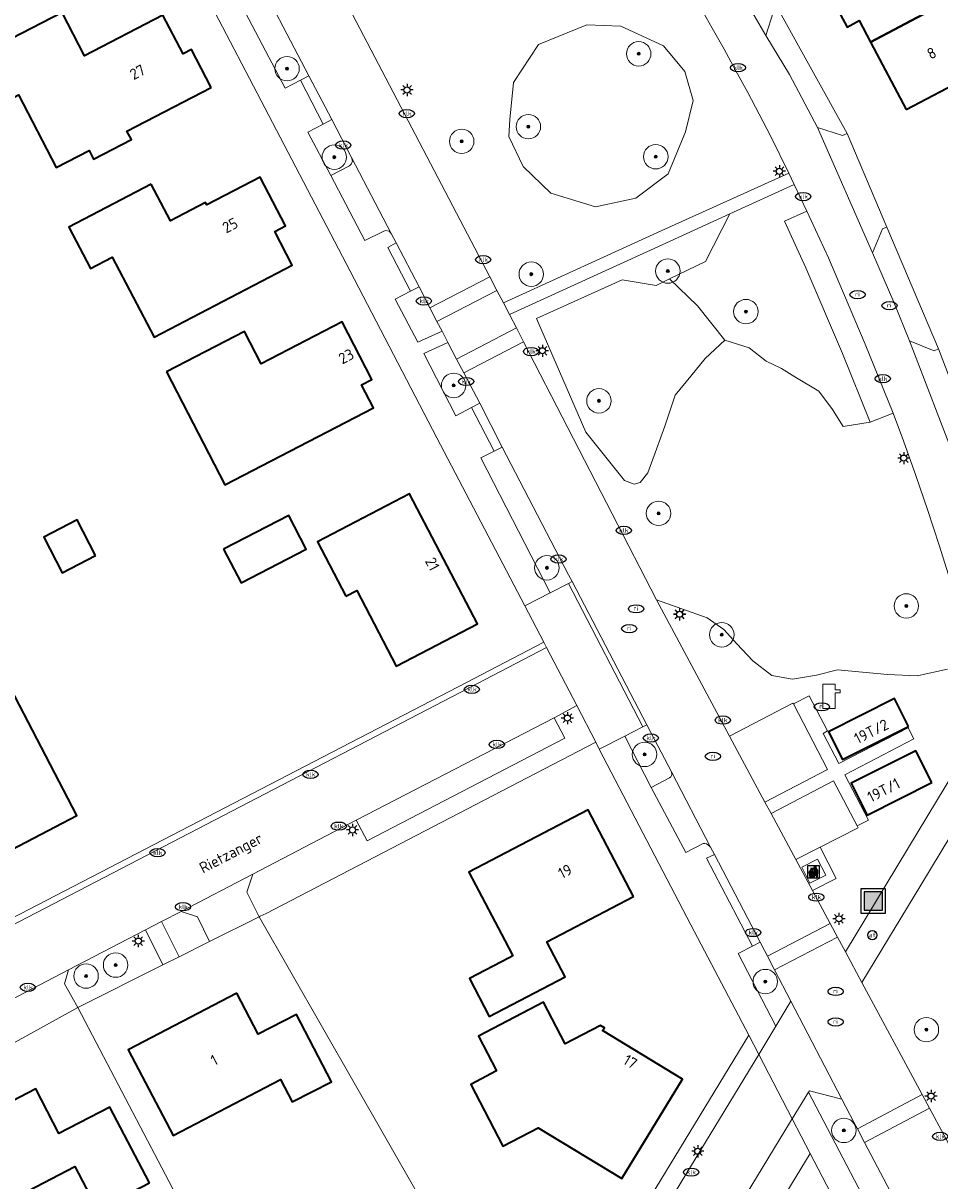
# Model space of a CAD drawing. Header units: metres. Extents: x 103671 to 105190, y 427150 to 429171.
# Tile 144 of 256: x 104522 to 104597, y 427546 to 427641. Entities that reach past the tile are written whole.
import ezdxf
from ezdxf.enums import TextEntityAlignment as Align

# ---------------------------------------------------------------- set-up
doc = ezdxf.new("R2010")
doc.units = ezdxf.units.M
for name, color, linetype, lineweight in [('B-WE-GR-BEPLANTING_CULTUUR_HEESTERS-GV', 253, 'Continuous', 18), ('B-WE-GR-BOOM-S', 253, 'Continuous', 25), ('B-WE-GR-GROENVOORZIENING-GV', 253, 'Continuous', 18), ('B-WE-IE-AFVAL APART PLAATS-S', 253, 'Continuous', 25), ('B-WE-IE-MEUBILAIR-S', 253, 'Continuous', 25), ('B-WE-IE-MEUBILAIR_WEGMEUBILAIR_AFVALBAK-S', 253, 'Continuous', 25), ('B-WE-KL-WATER-S', 253, 'Continuous', 25), ('B-WE-OG-BEBOUWING-GV', 253, 'Continuous', 35), ('B-WE-OG-BEBOUWING-T18', 7, 'Continuous', 18), ('B-WE-OG-TERREIN_BEGROEID-GV', 253, 'Continuous', 18), ('B-WE-OG-TERREIN_ERF-GV', 253, 'Continuous', 18), ('B-WE-OG-TOPOGRAFIE-T18', 7, 'Continuous', 18), ('B-WE-VH-GESLOTENVERHARDING-GV', 253, 'Continuous', 18), ('B-WE-VH-GESLOTENVERHARDING_BETON-GV', 253, 'Continuous', 18), ('B-WE-VH-ONVERHARD_ZAND-GV', 253, 'Continuous', 18), ('B-WE-VH-OPENVERHARDING-GV', 253, 'Continuous', 18), ('B-WE-VH-OPENVERHARDING_BETONELEMENT-GV', 253, 'Continuous', 18), ('B-WE-VH-OPENVERHARDING_BETONSTRAATSTEEN-GV', 253, 'Continuous', 18), ('B-WE-VH-OPENVERHARDING_TEGEL-GV', 253, 'Continuous', 18)]:
    doc.layers.add(name, color=color, linetype=linetype, lineweight=lineweight)
doc.styles.add('NLCS-ISO', font='NLCS-ISO.ttf')
doc.styles.add('NLCS-ISO-M500-T18', font='NLCS-ISO.ttf', dxfattribs={"height": 0.9})

# ---------------------------------------------------------------- blocks, each defined once
blk = doc.blocks.new('SIE-WEG_AFVALBAK-SO')
h = blk.add_hatch(color=256)
h.dxf.hatch_style = 1
h.paths.add_polyline_path([(-1.5, -1.5), (1.5, -1.5), (1.5, 1.5), (-1.5, 1.5)])
for points in [[(-2, -2), (2, -2), (2, 2), (-2, 2)], [(-1.5, -1.5), (1.5, -1.5), (1.5, 1.5), (-1.5, 1.5)]]:
    blk.add_lwpolyline(points, close=True)
blk = doc.blocks.new('SIE-AFVAL APART PLAATS-SO')
h = blk.add_hatch(color=256)
h.dxf.hatch_style = 1
h.paths.add_polyline_path([(-0.09, 0.07), (-1.76, 0.07, 0.819081), (-1.79, -0.09), (-1.4, -2.19, 0.36153), (-1.37, -2.21), (-0.47, -2.21, 0.36153), (-0.44, -2.19), (-0.05, -0.09, 0.819081)])
h.paths.add_polyline_path([(-0.16, -0.1), (-0.2, -0.33), (-0.49, -0.33), (-0.47, -0.1)], flags=16)
h.paths.add_polyline_path([(-0.55, -0.1), (-0.58, -0.33), (-0.87, -0.33), (-0.87, -0.1)], flags=16)
h.paths.add_polyline_path([(-0.22, -0.42), (-0.27, -0.73), (-0.53, -0.73), (-0.5, -0.42)], flags=16)
h.paths.add_polyline_path([(-0.58, -0.42), (-0.61, -0.73), (-0.87, -0.73), (-0.87, -0.42)], flags=16)
h.paths.add_polyline_path([(-0.95, -0.1), (-0.95, -0.33), (-1.27, -0.33), (-1.29, -0.1)], flags=16)
h.paths.add_polyline_path([(-0.95, -0.42), (-0.95, -0.73), (-1.23, -0.73), (-1.26, -0.42)], flags=16)
h.paths.add_polyline_path([(-0.29, -0.83), (-0.34, -1.09), (-0.56, -1.09), (-0.54, -0.83)], flags=16)
h.paths.add_polyline_path([(-0.62, -0.83), (-0.65, -1.09), (-0.87, -1.09), (-0.87, -0.83)], flags=16)
h.paths.add_polyline_path([(-0.95, -0.83), (-0.95, -1.09), (-1.2, -1.09), (-1.22, -0.83)], flags=16)
h.paths.add_polyline_path([(-1.35, -0.33), (-1.64, -0.33), (-1.69, -0.1), (-1.37, -0.1)], flags=16)
h.paths.add_polyline_path([(-1.34, -0.42), (-1.31, -0.73), (-1.57, -0.73), (-1.63, -0.42)], flags=16)
h.paths.add_polyline_path([(-0.36, -1.18), (-0.41, -1.44), (-0.6, -1.44), (-0.57, -1.18)], flags=16)
h.paths.add_polyline_path([(-0.65, -1.18), (-0.68, -1.44), (-0.87, -1.44), (-0.87, -1.18)], flags=16)
h.paths.add_polyline_path([(-1.3, -0.83), (-1.28, -1.09), (-1.5, -1.09), (-1.55, -0.83)], flags=16)
h.paths.add_polyline_path([(-0.95, -1.18), (-0.95, -1.44), (-1.17, -1.44), (-1.19, -1.18)], flags=16)
h.paths.add_polyline_path([(-0.42, -1.53), (-0.47, -1.79), (-0.63, -1.79), (-0.6, -1.53)], flags=16)
h.paths.add_polyline_path([(-1.27, -1.18), (-1.25, -1.44), (-1.44, -1.44), (-1.49, -1.18)], flags=16)
h.paths.add_polyline_path([(-0.69, -1.53), (-0.71, -1.79), (-0.87, -1.79), (-0.87, -1.53)], flags=16)
h.paths.add_polyline_path([(-0.95, -1.53), (-0.95, -1.79), (-1.13, -1.79), (-1.16, -1.53)], flags=16)
h.paths.add_polyline_path([(-1.24, -1.53), (-1.22, -1.79), (-1.37, -1.79), (-1.42, -1.53)], flags=16)
h.paths.add_polyline_path([(-0.49, -1.89), (-0.53, -2.13), (-0.66, -2.13), (-0.64, -1.89)], flags=16)
h.paths.add_polyline_path([(-0.72, -1.89), (-0.74, -2.13), (-0.87, -2.13), (-0.87, -1.89)], flags=16)
h.paths.add_polyline_path([(-0.95, -1.89), (-0.95, -2.13), (-1.1, -2.13), (-1.12, -1.89)], flags=16)
h.paths.add_polyline_path([(-1.21, -1.89), (-1.18, -2.13), (-1.31, -2.13), (-1.35, -1.89)], flags=16)
h.paths.add_polyline_path([(-0.19, 0.78, -0.01173), (-0.3, 0.78, -0.148797), (-0.42, 1.03, -0.136076), (-0.69, 0.87), (-0.78, 0.85, -0.038293), (-1.14, 0.96), (-1.19, 0.81, -0.243822), (-1.56, 0.45, 0.344326), (-1, 0.22, -0.139345), (-0.6, 0.22, 0.618436), (-0.56, 0.27, -0.441494), (-0.47, 0.44, 0.309048)])
h.paths.add_polyline_path([(-0.49, 0.51, 0.351556), (-0.64, 0.31, 0.121061), (-1.02, 0.29, -0.288745), (-1.45, 0.42, 0.203599), (-1.12, 0.79), (-1.09, 0.87, 0.083075), (-0.28, 0.71, -0.242261)], flags=16)
h.paths.add_polyline_path([(-0.4, 0.79, -0.023345), (-0.63, 0.82, 0.07081), (-0.46, 0.9, 0.059965)], flags=16)
h.paths.add_polyline_path([(1.12, 1.48), (-1.07, 1.48, 0.860559), (-1.08, 1.42), (0.29, 1, -0.146703), (0.53, 0.28, 0.421968), (0.56, 0.25), (1.6, 0.31, 0.450293), (1.63, 0.34, 0.122241)])
h.paths.add_polyline_path([(0.26, 1.93, 1), (1.07, 1.93, 1)])
h.paths.add_polyline_path([(1.65, 0.15, 0.429303), (1.62, 0.18), (0.55, 0.23, 0.38429), (0.51, 0.2), (0.16, -2.16, 0.83726), (0.22, -2.18), (0.99, -0.78, -0.688204), (1.05, -0.78), (1.36, -2.14, 0.84934), (1.42, -2.14)])
for p, q in [((-0.09, 0.07), (-1.76, 0.07)), ((-1.4, -2.19), (-1.79, -0.09)), ((-1.37, -0.1), (-1.69, -0.1)), ((-1.64, -0.33), (-1.69, -0.1)), ((-1.64, -0.33), (-1.35, -0.33)), ((-1.63, -0.42), (-1.34, -0.42)), ((-1.57, -0.73), (-1.63, -0.42)), ((-1.57, -0.73), (-1.31, -0.73)), ((-1.55, -0.83), (-1.3, -0.83)), ((-1.5, -1.09), (-1.55, -0.83)), ((-1.5, -1.09), (-1.28, -1.09)), ((-1.49, -1.18), (-1.27, -1.18)), ((-1.44, -1.44), (-1.49, -1.18)), ((-1.44, -1.44), (-1.25, -1.44)), ((-1.42, -1.53), (-1.24, -1.53)), ((-1.37, -1.79), (-1.42, -1.53)), ((-1.37, -1.79), (-1.22, -1.79)), ((-1.37, -2.21), (-0.47, -2.21)), ((-1.31, -2.13), (-1.35, -1.89)), ((-1.35, -1.89), (-1.21, -1.89)), ((-1.31, -2.13), (-1.18, -2.13)), ((-0.95, -0.1), (-1.29, -0.1)), ((-1.27, -0.33), (-0.95, -0.33)), ((-1.26, -0.42), (-0.95, -0.42)), ((-1.23, -0.73), (-0.95, -0.73)), ((-1.22, -0.83), (-0.95, -0.83)), ((-1.2, -1.09), (-0.95, -1.09)), ((-1.19, -1.18), (-0.95, -1.18)), ((-1.17, -1.44), (-0.95, -1.44)), ((-1.16, -1.53), (-0.95, -1.53)), ((-1.13, -1.79), (-0.95, -1.79)), ((-1.12, -1.89), (-0.95, -1.89)), ((-1.1, -2.13), (-0.95, -2.13)), ((-0.95, -0.1), (-0.95, -0.33)), ((-0.95, -0.42), (-0.95, -0.73)), ((-0.95, -0.83), (-0.95, -1.09)), ((-0.95, -1.18), (-0.95, -1.44)), ((-0.95, -1.53), (-0.95, -1.79)), ((-0.95, -1.89), (-0.95, -2.13)), ((-0.87, -0.1), (-0.87, -0.33)), ((-0.55, -0.1), (-0.87, -0.1)), ((-0.87, -0.33), (-0.58, -0.33)), ((-0.87, -0.42), (-0.87, -0.73)), ((-0.87, -0.42), (-0.58, -0.42)), ((-0.87, -0.73), (-0.61, -0.73)), ((-0.87, -0.83), (-0.62, -0.83)), ((-0.87, -0.83), (-0.87, -1.09)), ((-0.87, -1.09), (-0.65, -1.09)), ((-0.87, -1.18), (-0.65, -1.18)), ((-0.87, -1.18), (-0.87, -1.44)), ((-0.87, -1.44), (-0.68, -1.44)), ((-0.87, -1.53), (-0.69, -1.53)), ((-0.87, -1.53), (-0.87, -1.79)), ((-0.87, -1.79), (-0.71, -1.79)), ((-0.87, -1.89), (-0.87, -2.13)), ((-0.87, -1.89), (-0.72, -1.89)), ((-0.87, -2.13), (-0.74, -2.13)), ((-0.66, -2.13), (-0.53, -2.13)), ((-0.64, -1.89), (-0.49, -1.89)), ((-0.63, -1.79), (-0.47, -1.79)), ((-0.6, -1.44), (-0.41, -1.44)), ((-0.6, -1.53), (-0.42, -1.53)), ((-0.57, -1.18), (-0.36, -1.18)), ((-0.56, -1.09), (-0.34, -1.09)), ((-0.54, -0.83), (-0.29, -0.83)), ((-0.53, -0.73), (-0.27, -0.73)), ((-0.53, -2.13), (-0.49, -1.89)), ((-0.5, -0.42), (-0.22, -0.42)), ((-0.49, -0.33), (-0.2, -0.33)), ((-0.16, -0.1), (-0.47, -0.1)), ((-0.47, -1.79), (-0.42, -1.53)), ((-0.44, -2.19), (-0.05, -0.09)), ((-0.41, -1.44), (-0.36, -1.18)), ((-0.34, -1.09), (-0.29, -0.83)), ((-0.27, -0.73), (-0.22, -0.42)), ((-0.2, -0.33), (-0.16, -0.1))]:
    blk.add_line(p, q)
blk.add_lwpolyline([(-2.5, -2.51), (2.5, -2.51), (2.5, 2.49), (-2.5, 2.49)], close=True)
for points in [[(-0.78, 0.85, -0.038293), (-1.14, 0.96), (-1.19, 0.81, -0.243822), (-1.56, 0.45, 0.344326), (-1, 0.22, -0.139345), (-0.6, 0.22, 0.618436), (-0.56, 0.27, -0.441494), (-0.47, 0.44, 0.309048), (-0.19, 0.78, -0.01173), (-0.3, 0.78, -0.01173)], [(-0.78, 0.85), (-0.69, 0.87, 0.136076), (-0.42, 1.03, 0.156405), (-0.29, 0.77)], [(-0.78, 0.85), (-0.69, 0.87, 0.136076), (-0.42, 1.03, 0.148797), (-0.3, 0.78, 0.148797)], [(-0.63, 0.82, 0.07081), (-0.46, 0.9, 0.059965), (-0.4, 0.79, 0.059965)], [(-0.4, 0.79, -0.023345), (-0.63, 0.82)]]:
    blk.add_lwpolyline(points, format="xyb")
for points in [[(-1.09, 0.87), (-1.12, 0.79, -0.203599), (-1.45, 0.42, 0.288745), (-1.02, 0.29, -0.121061), (-0.64, 0.31, -0.351556), (-0.49, 0.51, 0.242261), (-0.28, 0.71, -0.083075)], [(-1.07, 1.48), (1.12, 1.48, -0.122241), (1.63, 0.34, -0.450293), (1.6, 0.31), (0.56, 0.25, -0.421968), (0.53, 0.28, 0.146703), (0.29, 1), (-1.08, 1.42, -0.860559)], [(0.55, 0.23), (1.62, 0.18, -0.429303), (1.65, 0.15), (1.42, -2.14, -0.84934), (1.36, -2.14), (1.05, -0.78, 0.688204), (0.99, -0.78), (0.22, -2.18, -0.83726), (0.16, -2.16), (0.51, 0.2, -0.38429)]]:
    blk.add_lwpolyline(points, format="xyb", close=True)
for points in [[(-1.35, -0.33), (-1.37, -0.1)], [(-1.31, -0.73), (-1.34, -0.42)], [(-1.28, -1.09), (-1.3, -0.83)], [(-1.27, -0.33), (-1.29, -0.1)], [(-1.25, -1.44), (-1.27, -1.18)], [(-1.23, -0.73), (-1.26, -0.42)], [(-1.22, -1.79), (-1.24, -1.53)], [(-1.2, -1.09), (-1.22, -0.83)], [(-1.18, -2.13), (-1.21, -1.89)], [(-1.17, -1.44), (-1.19, -1.18)], [(-1.18, -2.22), (-1.18, -2.21)], [(-1.13, -1.79), (-1.16, -1.53)], [(-1.1, -2.13), (-1.12, -1.89)], [(-0.74, -2.13), (-0.72, -1.89)], [(-0.71, -1.79), (-0.69, -1.53)], [(-0.68, -1.44), (-0.65, -1.18)], [(-0.66, -2.13), (-0.64, -1.89)], [(-0.65, -1.09), (-0.62, -0.83)], [(-0.63, -1.79), (-0.6, -1.53)], [(-0.61, -0.73), (-0.58, -0.42)], [(-0.6, -1.44), (-0.57, -1.18)], [(-0.58, -0.33), (-0.55, -0.1)], [(-0.56, -1.09), (-0.54, -0.83)], [(-0.53, -0.73), (-0.5, -0.42)], [(-0.49, -0.33), (-0.47, -0.1)]]:
    blk.add_lwpolyline(points)
blk.add_circle((0.66, 1.93), 0.401)
for centre, radius, start, end in [((-1.76, -0.01), 0.0869, 90, 247.281), ((-0.09, -0.01), 0.0869, 292.719, 90), ((-1.37, -2.18), 0.0318, 190.4943, 270), ((-0.47, -2.18), 0.0318, 270, 349.5057)]:
    blk.add_arc(centre, radius, start, end)
blk = doc.blocks.new('SKL-WATER_POMP-SO')
at = {"color": 0, "linetype": 'ByBlock', "lineweight": 18}
blk.add_lwpolyline([(1, 1.09), (1, 2), (-1, 2), (-1, -2), (1, -2), (1, 0.57), (1.85, 0.57), (1.85, 1.09)], close=True, dxfattribs=at)
blk = doc.blocks.new('SIE-MEUBILAIR_PAAL_LICHTMAST-SO')
for points in [[(-0.62, 0), (-1, 0)], [(-0.71, 0.71), (-0.44, 0.44)], [(0, 1), (0, 0.62)], [(0.44, 0.44), (0.71, 0.71)], [(1, 0), (0.62, 0)], [(-0.71, -0.71), (-0.44, -0.44)], [(0, -0.62), (0, -1)], [(0.44, -0.44), (0.71, -0.71)]]:
    blk.add_lwpolyline(points)
blk.add_circle((0, 0), 0.5)
blk = doc.blocks.new('SIE-MEUBILAIR_PAAL_AFSLUITPAAL-SO')
blk.add_circle((0, 0), 0.75)
at = {"style": 'NLCS-ISO'}
blk.add_text('af', height=0.75, dxfattribs=at).set_placement((0, 0.05), align=Align.MIDDLE_CENTER)
blk = doc.blocks.new('SIE-MEUBILAIR_PUT_RIOOLPUT-SO')
blk.add_ellipse((0, 0), major_axis=(1.25, 0), ratio=0.54)
at = {"style": 'NLCS-ISO'}
blk.add_text('ri', height=0.75, dxfattribs=at).set_placement((-0.04, 0.07), align=Align.MIDDLE_CENTER)
blk = doc.blocks.new('SIE-MEUBILAIR_PUT_KOLK-SO')
blk.add_ellipse((0, 0), major_axis=(1.25, 0), ratio=0.54)
at = {"style": 'NLCS-ISO'}
blk.add_text('klk', height=0.75, dxfattribs=at).set_placement((0.03, 0), align=Align.MIDDLE_CENTER)
blk = doc.blocks.new('SGR-BOOM_GBKN-SO')
at = {"linetype": 'ByBlock', "lineweight": 18}
h = blk.add_hatch(color=0, dxfattribs=at)
h.dxf.hatch_style = 1
edge = h.paths.add_edge_path()
edge.add_arc((0, 0), 0.25, 0, 360)
at = {"color": 0, "linetype": 'ByBlock', "lineweight": 18}
for radius in [2, 0.25]:
    blk.add_circle((0, 0), radius, dxfattribs=at)
at = {"color": 0, "linetype": 'ByBlock', "lineweight": 18, "style": 'NLCS-ISO'}
blk.add_attdef('SOORT', (2.5, 0), '', height=1.5, dxfattribs=at)

msp = doc.modelspace()

# ---------------------------------------------------------------- linework, layer by layer
at = {"layer": 'B-WE-GR-BEPLANTING_CULTUUR_HEESTERS-GV', "flags": 128}
for points in [[(104540.037, 427645.407), (104538.787, 427644.746), (104543.621, 427635.507), (104544.876, 427636.151), (104545.571, 427636.508), (104540.734, 427645.776)], [(104561.928, 427631.54), (104563.089, 427629.098), (104565.353, 427626.921), (104569.007, 427625.798), (104572.301, 427626.501), (104574.951, 427628.503), (104576.366, 427631.937), (104576.987, 427634.498), (104576.312, 427636.872), (104574.559, 427638.97), (104571.081, 427640.589), (104568.291, 427640.681), (104564.354, 427639.074), (104562.304, 427635.963), (104561.989, 427632.951)], [(104546.735, 427632.571), (104545.484, 427631.915), (104547.347, 427628.365), (104548.895, 427629.159), (104549.022, 427629.292), (104549.124, 427629.527), (104549.061, 427629.834), (104547.439, 427632.94)], [(104586.274, 427625.451), (104585.255, 427627.622), (104579.995, 427625.214), (104578.011, 427621.333), (104575.048, 427619.896), (104577.344, 427617.7), (104579.577, 427614.881), (104581.579, 427614.258), (104582.969, 427613.167), (104584.214, 427612.562), (104585.301, 427611.899), (104587.26, 427610.726), (104588.386, 427609.212), (104589.249, 427607.821), (104591.456, 427608.177), (104589.201, 427613.796), (104586.213, 427620.804), (104584.462, 427624.631)], [(104579.577, 427614.881), (104577.344, 427617.7), (104575.048, 427619.896), (104573.953, 427619.365), (104571.172, 427619.814), (104564.176, 427616.658), (104568.204, 427607.359), (104571.382, 427603.394), (104572.178, 427603.101), (104572.659, 427603.251), (104573.271, 427604.044), (104573.99, 427605.981), (104574.673, 427607.85), (104575.525, 427610.4), (104576.787, 427611.95), (104577.963, 427613.382)], [(104556.041, 427616.415), (104555.465, 427617.54), (104554.581, 427619.263), (104553.884, 427618.905), (104552.613, 427618.252), (104554.468, 427614.714), (104556.453, 427615.625)], [(104556.929, 427614.7), (104554.961, 427613.793), (104557.593, 427608.698), (104558.855, 427609.373), (104559.538, 427609.739), (104558.242, 427612.226), (104557.641, 427613.338)], [(104566.806, 427595.696), (104561.368, 427606.136), (104560.707, 427605.798), (104559.636, 427605.249), (104565.284, 427594.217), (104566.785, 427594.986), (104567.094, 427595.144)], [(104594.594, 427583.283), (104589.213, 427580.577), (104588.069, 427582.852), (104593.449, 427585.559)], [(104573.198, 427583.423), (104572.868, 427583.253), (104571.391, 427582.492), (104573.553, 427578.29), (104575.063, 427579.066), (104575.158, 427579.151), (104575.226, 427579.266), (104575.248, 427579.351), (104575.21, 427579.56), (104573.526, 427582.793)], [(104591.221, 427576.027), (104589.911, 427578.632), (104595.193, 427581.289), (104596.504, 427578.684)], [(104534.951, 427564.434), (104537.439, 427565.676), (104536.456, 427567.7), (104535.129, 427568.141), (104533.509, 427567.314)], [(104532.192, 427566.647), (104525.905, 427563.354), (104525.579, 427562.23), (104526.662, 427560.296), (104533.632, 427563.775)], [(104582.826, 427564.939), (104582.468, 427565.627), (104581.829, 427565.294), (104580.667, 427564.689), (104583.755, 427558.759), (104584.987, 427560.79), (104583.649, 427563.358), (104583.059, 427564.492)], [(104591.007, 427549.233), (104590.42, 427550.36), (104590.14, 427550.897), (104589.158, 427552.782), (104586.504, 427553.46), (104586.432, 427553.345), (104594.539, 427537.816), (104596.053, 427538.589), (104596.205, 427538.718), (104596.304, 427538.944), (104596.259, 427539.246)]]:
    msp.add_lwpolyline(points, close=True, dxfattribs=at)
msp.add_lwpolyline([(104597.778, 427587.979), (104595.294, 427587.427), (104592.882, 427587.542), (104588.788, 427587.926), (104587.064, 427587.467), (104585.117, 427587.162), (104583.409, 427587.437), (104581.86, 427588.662), (104580.569, 427590.037), (104579.507, 427591.225), (104578.13, 427592.164), (104573.979, 427593.632), (104579.969, 427582.485), (104585.146, 427585.192), (104585.181, 427585.126), (104586.478, 427585.799), (104587.966, 427582.927), (104587.61, 427582.717), (104588.907, 427580.254), (104594.575, 427583.163), (104595.024, 427582.257), (104589.389, 427579.327), (104591.319, 427575.624), (104590.392, 427575.138), (104590.479, 427574.988), (104587.363, 427573.396), (104588.686, 427570.851), (104586.757, 427569.851), (104588.203, 427567.16), (104588.8, 427566.05), (104589.453, 427564.834), (104596.187, 427576.007), (104601.149, 427584.198)], dxfattribs=at)
at = {"layer": 'B-WE-GR-GROENVOORZIENING-GV', "flags": 128}
for points in [[(104539.258, 427662.217), (104538.495, 427661.891), (104560.35, 427620.083), (104560.941, 427618.953), (104561.482, 427617.945), (104574.376, 427623.828), (104584.809, 427628.565), (104583.307, 427631.6), (104582.379, 427633.38), (104581.454, 427635.154), (104580.488, 427636.915), (104579.533, 427638.688), (104578.556, 427640.43), (104577.551, 427642.177), (104576.021, 427644.751), (104574.993, 427646.466), (104573.568, 427648.846), (104571.867, 427647.805), (104570.524, 427647.045), (104565.284, 427647.917), (104561.09, 427649.763)], [(104602, 427580.899), (104595.602, 427570.301), (104590.793, 427562.34), (104595.725, 427553.161), (104596.327, 427552.04), (104598.667, 427547.686)]]:
    msp.add_lwpolyline(points, dxfattribs=at)
for points in [[(104561.928, 427631.54), (104561.989, 427632.951), (104562.304, 427635.963), (104564.354, 427639.074), (104568.291, 427640.681), (104571.081, 427640.589), (104574.559, 427638.97), (104576.312, 427636.872), (104576.987, 427634.498), (104576.366, 427631.937), (104574.951, 427628.503), (104572.301, 427626.501), (104569.007, 427625.798), (104565.353, 427626.921), (104563.089, 427629.098)], [(104582.354, 427556.451), (104581.534, 427558.019), (104568.293, 427536.219), (104569.578, 427535.399)], [(104542.85, 427476.559), (104568.891, 427519.286), (104586.569, 427548.346), (104585.079, 427551.161), (104585.033, 427551.081), (104578.01, 427539.502), (104571.286, 427528.421), (104564.011, 427516.5), (104559.487, 427509.057), (104552.75, 427497.973), (104546.863, 427488.338), (104540.813, 427478.393), (104539.662, 427476.508)]]:
    msp.add_lwpolyline(points, close=True, dxfattribs=at)
at = {"layer": 'B-WE-OG-BEBOUWING-GV', "flags": 128}
for points in [[(104589.133, 427643.744), (104588.131, 427643.211), (104589.57, 427640.506), (104590.552, 427641.035), (104591.481, 427639.28), (104603.356, 427645.568), (104599.026, 427653.745), (104596.619, 427652.465), (104593.946, 427651.053), (104595.355, 427648.394), (104590.78, 427645.97), (104588.563, 427644.806)], [(104594.406, 427633.755), (104601.047, 427637.257), (104601.218, 427637.325), (104602.618, 427634.678), (104605.518, 427636.21), (104607.686, 427637.39), (104603.356, 427645.568), (104591.481, 427639.28)], [(104537.582, 427635.574), (104535.979, 427638.679), (104535.278, 427638.322), (104533.626, 427641.472), (104527.221, 427638.167), (104525.391, 427641.71), (104519.559, 427638.698), (104519.154, 427638.489), (104521.154, 427634.615), (104521.83, 427634.964), (104524.904, 427629.011), (104527.596, 427630.401), (104527.959, 427629.699), (104531.051, 427631.296), (104530.688, 427631.998)], [(104532.68, 427627.659), (104525.947, 427624.134), (104527.714, 427620.758), (104529.486, 427621.686), (104532.918, 427615.13), (104544.194, 427621.033), (104542.775, 427623.775), (104543.654, 427624.247), (104541.581, 427628.233), (104537.216, 427625.963), (104537.117, 427626.153), (104534.248, 427624.664)], [(104533.912, 427612.288), (104538.688, 427603.063), (104550.844, 427609.356), (104549.875, 427611.228), (104550.726, 427611.669), (104548.285, 427616.383), (104541.659, 427612.953), (104540.293, 427615.592)], [(104548.589, 427593.954), (104549.476, 427594.416), (104552.699, 427588.225), (104559.343, 427591.684), (104553.801, 427602.328), (104546.275, 427598.398)], [(104528.108, 427597.27), (104526.61, 427600.176), (104523.881, 427598.769), (104525.379, 427595.863)], [(104538.594, 427597.786), (104540.021, 427595.034), (104545.347, 427597.796), (104543.92, 427600.548)], [(104521.156, 427586.452), (104520.086, 427585.869), (104518.388, 427589.157), (104512.17, 427585.945), (104514.01, 427582.38), (104514.812, 427582.801), (104515.73, 427581.024), (104511.59, 427578.885), (104514.57, 427573.117), (104519.901, 427575.871), (104521.27, 427573.22), (104526.597, 427575.996)], [(104594.594, 427583.283), (104593.449, 427585.559), (104588.069, 427582.852), (104589.213, 427580.577)], [(104596.504, 427578.684), (104595.193, 427581.289), (104589.911, 427578.632), (104591.221, 427576.027)], [(104572.103, 427569.37), (104568.397, 427576.46), (104558.656, 427571.368), (104561.584, 427565.765), (104562.245, 427564.499), (104561.951, 427564.346), (104558.698, 427562.651), (104560.311, 427559.556), (104566.514, 427562.793), (104565.013, 427565.664)], [(104539.681, 427561.456), (104530.799, 427556.831), (104534.453, 427549.813), (104543.249, 427554.393), (104544.207, 427552.552), (104547.404, 427554.214), (104544.543, 427559.716), (104541.43, 427558.097)], [(104569.408, 427558.815), (104566.525, 427557.312), (104564.754, 427560.708), (104559.434, 427557.934), (104560.914, 427555.096), (104558.795, 427553.991), (104561.43, 427548.937), (104564.31, 427550.426), (104571.162, 427546.278), (104576.114, 427554.42), (104569.587, 427558.39), (104569.727, 427558.621)], [(104532.536, 427545.939), (104529.295, 427552.132), (104525.125, 427549.973), (104523.239, 427553.623), (104514.281, 427548.958), (104517.56, 427542.661), (104526.421, 427547.275), (104528.279, 427543.721)]]:
    msp.add_lwpolyline(points, close=True, dxfattribs=at)
at = {"layer": 'B-WE-OG-TERREIN_BEGROEID-GV', "flags": 128}
for points in [[(104589.574, 427631.811), (104583.948, 427641.981), (104583.572, 427641.777), (104582.945, 427639.809), (104584.859, 427636.618), (104587.163, 427632.302), (104589.201, 427631.638)], [(104597.049, 427614.168), (104592.832, 427624.126), (104592.471, 427623.998), (104591.642, 427622.029), (104593.402, 427617.991), (104594.692, 427614.825), (104596.702, 427614.003)]]:
    msp.add_lwpolyline(points, close=True, dxfattribs=at)
msp.add_lwpolyline([(104598.012, 427595.252), (104597.113, 427598.113), (104596.174, 427600.957), (104595.205, 427603.825), (104594.176, 427606.662), (104593.338, 427608.902), (104591.456, 427608.177), (104589.249, 427607.821), (104588.386, 427609.212), (104587.26, 427610.726), (104585.301, 427611.899), (104584.214, 427612.562), (104582.969, 427613.167), (104581.579, 427614.258), (104579.577, 427614.881), (104577.963, 427613.382), (104576.787, 427611.95), (104575.525, 427610.4), (104574.673, 427607.85), (104573.99, 427605.981), (104573.271, 427604.044), (104572.659, 427603.251), (104572.178, 427603.101), (104571.382, 427603.394), (104568.204, 427607.359), (104564.176, 427616.658), (104571.172, 427619.814), (104573.953, 427619.365), (104575.048, 427619.896), (104578.011, 427621.333), (104579.995, 427625.214), (104574.458, 427622.68), (104561.967, 427617), (104562.542, 427615.905), (104563.117, 427614.762), (104573.979, 427593.632), (104578.13, 427592.164), (104579.507, 427591.225), (104580.569, 427590.037), (104581.86, 427588.662), (104583.409, 427587.437), (104585.117, 427587.162), (104587.064, 427587.467), (104588.788, 427587.926), (104592.882, 427587.542), (104595.294, 427587.427), (104597.778, 427587.979)], dxfattribs=at)
at = {"layer": 'B-WE-OG-TERREIN_ERF-GV', "flags": 128}
for points in [[(104590.552, 427641.035), (104589.57, 427640.506), (104588.131, 427643.211), (104589.133, 427643.744), (104588.563, 427644.806), (104590.78, 427645.97), (104595.355, 427648.394), (104593.946, 427651.053), (104596.619, 427652.465), (104599.026, 427653.745), (104603.356, 427645.568), (104607.686, 427637.39), (104605.518, 427636.21), (104602.618, 427634.678), (104601.218, 427637.325), (104601.047, 427637.257), (104594.406, 427633.755), (104591.481, 427639.28)], [(104554.443, 427545.052), (104568.293, 427536.219), (104581.534, 427558.019), (104576.806, 427567.057), (104569.311, 427581.422), (104569.019, 427581.981), (104557.119, 427575.798), (104542.072, 427567.979), (104541.586, 427567.746), (104541.492, 427567.699)], [(104568.397, 427576.46), (104572.103, 427569.37), (104565.013, 427565.664), (104566.514, 427562.793), (104560.311, 427559.556), (104558.698, 427562.651), (104561.951, 427564.346), (104562.245, 427564.499), (104561.584, 427565.765), (104558.656, 427571.368)], [(104539.237, 427536.291), (104543.391, 427538.837), (104549.705, 427542.269), (104554.443, 427545.052), (104541.492, 427567.699), (104537.439, 427565.676), (104534.951, 427564.434), (104533.632, 427563.775), (104526.662, 427560.296)], [(104530.799, 427556.831), (104539.681, 427561.456), (104541.43, 427558.097), (104544.543, 427559.716), (104547.404, 427554.214), (104544.207, 427552.552), (104543.249, 427554.393), (104534.453, 427549.813)], [(104510.792, 427549.372), (104510.397, 427548.638), (104524.919, 427527.514), (104539.237, 427536.291), (104526.662, 427560.296), (104521.309, 427557.301), (104518.31, 427555.59), (104517.023, 427554.855), (104509.716, 427550.686), (104509.891, 427550.472)], [(104558.795, 427553.991), (104560.914, 427555.096), (104559.434, 427557.934), (104564.754, 427560.708), (104566.525, 427557.312), (104569.408, 427558.815), (104569.727, 427558.621), (104569.587, 427558.39), (104576.114, 427554.42), (104571.162, 427546.278), (104564.31, 427550.426), (104561.43, 427548.937)], [(104529.295, 427552.132), (104532.536, 427545.939), (104528.279, 427543.721), (104526.421, 427547.275), (104517.56, 427542.661), (104514.281, 427548.958), (104523.239, 427553.623), (104525.125, 427549.973)]]:
    msp.add_lwpolyline(points, close=True, dxfattribs=at)
for points in [[(104583.948, 427641.981), (104589.574, 427631.811), (104592.832, 427624.126), (104597.049, 427614.168), (104599.907, 427606.687), (104603.617, 427595.417), (104605.854, 427588.016), (104608.74, 427576.507), (104609.952, 427571.657), (104610.176, 427570.892), (104611.292, 427567.081), (104615.415, 427553.679), (104616.7, 427549.669), (104623.387, 427550.355), (104627.003, 427550.826), (104626.668, 427554.208), (104632.617, 427554.782), (104632.908, 427551.412), (104637.734, 427551.816), (104666.252, 427554.729)], [(104599.81, 427522.924), (104586.569, 427548.346), (104568.891, 427519.286)]]:
    msp.add_lwpolyline(points, dxfattribs=at)
at = {"layer": 'B-WE-VH-GESLOTENVERHARDING-GV', "flags": 128}
for points in [[(104535.982, 427645.364), (104543.534, 427630.88), (104548.93, 427620.544), (104556.031, 427606.9), (104563.219, 427593.16), (104565.284, 427594.217), (104559.636, 427605.249), (104560.707, 427605.798), (104558.855, 427609.373), (104557.593, 427608.698), (104554.961, 427613.793), (104556.929, 427614.7), (104556.453, 427615.625), (104554.468, 427614.714), (104552.613, 427618.252), (104553.884, 427618.905), (104552.018, 427622.478), (104552.714, 427622.841), (104552.306, 427623.622), (104552.12, 427623.804), (104551.828, 427623.87), (104551.634, 427623.792), (104550.143, 427623.034), (104547.347, 427628.365), (104545.484, 427631.915), (104546.735, 427632.571), (104544.876, 427636.151), (104543.621, 427635.507), (104538.787, 427644.746)], [(104594.539, 427537.816), (104586.432, 427553.345), (104585.079, 427551.161), (104586.569, 427548.346), (104599.81, 427522.924)]]:
    msp.add_lwpolyline(points, dxfattribs=at)
for points in [[(104544.876, 427636.151), (104546.735, 427632.571), (104547.439, 427632.94), (104545.571, 427636.508)], [(104552.714, 427622.841), (104552.018, 427622.478), (104553.884, 427618.905), (104554.581, 427619.263)], [(104560.941, 427618.953), (104560.35, 427620.083), (104555.465, 427617.54), (104556.041, 427616.415)], [(104562.542, 427615.905), (104557.641, 427613.338), (104558.242, 427612.226), (104563.117, 427614.762)], [(104558.855, 427609.373), (104560.707, 427605.798), (104561.368, 427606.136), (104559.538, 427609.739)], [(104564.985, 427589.736), (104567.466, 427584.985), (104569.019, 427581.981), (104569.311, 427581.422), (104571.391, 427582.492), (104572.868, 427583.253), (104566.785, 427594.986), (104565.284, 427594.217), (104563.219, 427593.16), (104564.775, 427590.187)], [(104572.868, 427583.253), (104573.198, 427583.423), (104567.094, 427595.144), (104566.785, 427594.986)], [(104558.666, 427586.449), (104564.985, 427589.736), (104564.775, 427590.187), (104558.451, 427586.884), (104515.344, 427564.513), (104515.59, 427564.046), (104515.623, 427564.061)], [(104565.617, 427583.975), (104566.484, 427582.314), (104550.325, 427573.915), (104549.442, 427575.616), (104540.969, 427571.181), (104540.503, 427569.714), (104541.492, 427567.699), (104541.586, 427567.746), (104542.072, 427567.979), (104557.119, 427575.798), (104569.019, 427581.981), (104567.466, 427584.985)], [(104549.442, 427575.616), (104550.325, 427573.915), (104566.484, 427582.314), (104565.617, 427583.975)], [(104580.667, 427564.689), (104581.829, 427565.294), (104578.068, 427572.498), (104578.732, 427572.798), (104578.414, 427573.409), (104578.272, 427573.544), (104578.09, 427573.663), (104577.951, 427573.71), (104577.803, 427573.716), (104576.392, 427572.964), (104573.553, 427578.29), (104571.391, 427582.492), (104569.311, 427581.422), (104576.806, 427567.057), (104581.534, 427558.019), (104582.354, 427556.451), (104583.755, 427558.759)], [(104578.732, 427572.798), (104578.068, 427572.498), (104581.829, 427565.294), (104582.468, 427565.627)], [(104533.509, 427567.314), (104532.192, 427566.647), (104533.632, 427563.775), (104534.951, 427564.434)], [(104588.8, 427566.05), (104588.203, 427567.16), (104583.059, 427564.492), (104583.649, 427563.358)], [(104585.079, 427551.161), (104586.432, 427553.345), (104586.504, 427553.46), (104589.158, 427552.782), (104584.987, 427560.79), (104583.755, 427558.759), (104582.354, 427556.451)], [(104591.007, 427549.233), (104596.327, 427552.04), (104595.725, 427553.161), (104590.42, 427550.36)]]:
    msp.add_lwpolyline(points, close=True, dxfattribs=at)
at = {"layer": 'B-WE-VH-GESLOTENVERHARDING_BETON-GV', "flags": 128}
msp.add_lwpolyline([(104587.835, 427571.119), (104587.16, 427572.429), (104585.869, 427571.754), (104586.539, 427570.447)], close=True, dxfattribs=at)
at = {"layer": 'B-WE-VH-ONVERHARD_ZAND-GV', "flags": 128}
msp.add_lwpolyline([(104515.344, 427564.513), (104558.451, 427586.884), (104564.775, 427590.187), (104563.219, 427593.16), (104556.031, 427606.9), (104548.93, 427620.544), (104543.534, 427630.88), (104535.982, 427645.364), (104527.918, 427660.869), (104521.263, 427673.595)], dxfattribs=at)
for points in [[(104527.596, 427630.401), (104524.904, 427629.011), (104521.83, 427634.964), (104521.154, 427634.615), (104519.154, 427638.489), (104519.559, 427638.698), (104525.391, 427641.71), (104527.221, 427638.167), (104533.626, 427641.472), (104535.278, 427638.322), (104535.979, 427638.679), (104537.582, 427635.574), (104530.688, 427631.998), (104531.051, 427631.296), (104527.959, 427629.699)], [(104543.654, 427624.247), (104542.775, 427623.775), (104544.194, 427621.033), (104532.918, 427615.13), (104529.486, 427621.686), (104527.714, 427620.758), (104525.947, 427624.134), (104532.68, 427627.659), (104534.248, 427624.664), (104537.117, 427626.153), (104537.216, 427625.963), (104541.581, 427628.233)], [(104533.912, 427612.288), (104540.293, 427615.592), (104541.659, 427612.953), (104548.285, 427616.383), (104550.726, 427611.669), (104549.875, 427611.228), (104550.844, 427609.356), (104538.688, 427603.063)], [(104548.589, 427593.954), (104546.275, 427598.398), (104553.801, 427602.328), (104559.343, 427591.684), (104552.699, 427588.225), (104549.476, 427594.416)], [(104526.61, 427600.176), (104528.108, 427597.27), (104525.379, 427595.863), (104523.881, 427598.769)], [(104543.92, 427600.548), (104545.347, 427597.796), (104540.021, 427595.034), (104538.594, 427597.786)], [(104514.01, 427582.38), (104512.17, 427585.945), (104518.388, 427589.157), (104520.086, 427585.869), (104521.156, 427586.452), (104526.597, 427575.996), (104521.27, 427573.22), (104519.901, 427575.871), (104514.57, 427573.117), (104511.59, 427578.885), (104515.73, 427581.024), (104514.812, 427582.801)]]:
    msp.add_lwpolyline(points, close=True, dxfattribs=at)
at = {"layer": 'B-WE-VH-OPENVERHARDING-GV', "flags": 128}
msp.add_lwpolyline([(104522.175, 427681.384), (104524.957, 427676.042), (104525.824, 427674.378), (104527.685, 427670.806), (104531.788, 427662.929), (104531.935, 427662.645), (104533.787, 427659.09), (104535.148, 427656.437), (104538.411, 427650.222), (104538.874, 427649.333), (104540.734, 427645.776), (104545.571, 427636.508), (104547.439, 427632.94), (104549.061, 427629.834), (104552.306, 427623.622), (104552.714, 427622.841), (104554.581, 427619.263), (104555.465, 427617.54), (104560.35, 427620.083), (104538.495, 427661.891), (104532.94, 427672.577), (104526.043, 427685.844), (104522.801, 427692.081), (104515.022, 427707.045)], dxfattribs=at)
for points in [[(104552.306, 427623.622), (104549.061, 427629.834), (104549.124, 427629.527), (104549.022, 427629.292), (104548.895, 427629.159), (104547.347, 427628.365), (104550.143, 427623.034), (104551.634, 427623.792), (104551.828, 427623.87), (104552.12, 427623.804)], [(104557.641, 427613.338), (104562.542, 427615.905), (104561.967, 427617), (104561.482, 427617.945), (104560.941, 427618.953), (104556.041, 427616.415), (104556.453, 427615.625), (104556.929, 427614.7)], [(104583.364, 427576.165), (104582.863, 427577.098), (104579.969, 427582.485), (104573.979, 427593.632), (104563.117, 427614.762), (104558.242, 427612.226), (104559.538, 427609.739), (104561.368, 427606.136), (104566.806, 427595.696), (104567.094, 427595.144), (104573.198, 427583.423), (104573.526, 427582.793), (104575.21, 427579.56), (104578.414, 427573.409), (104578.732, 427572.798), (104582.468, 427565.627), (104582.826, 427564.939), (104583.059, 427564.492), (104588.203, 427567.16), (104586.757, 427569.851), (104585.393, 427572.39)], [(104576.392, 427572.964), (104577.803, 427573.716), (104577.951, 427573.71), (104578.09, 427573.663), (104578.272, 427573.544), (104578.414, 427573.409), (104575.21, 427579.56), (104575.248, 427579.351), (104575.226, 427579.266), (104575.158, 427579.151), (104575.063, 427579.066), (104573.553, 427578.29)], [(104541.492, 427567.699), (104540.503, 427569.714), (104540.969, 427571.181), (104535.129, 427568.141), (104536.456, 427567.7), (104537.439, 427565.676)], [(104590.793, 427562.34), (104589.453, 427564.834), (104588.8, 427566.05), (104583.649, 427563.358), (104584.987, 427560.79), (104589.158, 427552.782), (104590.14, 427550.897), (104590.42, 427550.36), (104595.725, 427553.161)], [(104526.662, 427560.296), (104525.579, 427562.23), (104525.905, 427563.354), (104518.854, 427559.681), (104520.238, 427559.279), (104521.309, 427557.301)], [(104601.436, 427542.339), (104598.667, 427547.686), (104596.327, 427552.04), (104591.007, 427549.233), (104596.259, 427539.246), (104599.496, 427533.046), (104601.086, 427529.981), (104603.624, 427525.093), (104604.094, 427524.202), (104606.414, 427519.755), (104606.414, 427519.754), (104606.879, 427518.87), (104610.104, 427512.674), (104611.036, 427510.895), (104613.358, 427506.46), (104614.463, 427504.315), (104619.334, 427506.855), (104605.168, 427535.249), (104604.248, 427536.997)]]:
    msp.add_lwpolyline(points, close=True, dxfattribs=at)
at = {"layer": 'B-WE-VH-OPENVERHARDING_BETONELEMENT-GV', "flags": 128}
for points in [[(104579.969, 427582.485), (104582.863, 427577.098), (104587.976, 427579.753), (104585.181, 427585.126), (104585.146, 427585.192)], [(104583.364, 427576.165), (104585.393, 427572.39), (104587.363, 427573.396), (104590.479, 427574.988), (104590.392, 427575.138), (104588.458, 427578.82)]]:
    msp.add_lwpolyline(points, close=True, dxfattribs=at)
at = {"layer": 'B-WE-VH-OPENVERHARDING_BETONSTRAATSTEEN-GV', "flags": 128}
for points in [[(104576.423, 427650.842), (104579.005, 427646.532), (104580.551, 427643.931), (104581.599, 427642.11), (104582.945, 427639.809), (104583.572, 427641.777), (104583.948, 427641.981), (104583.255, 427643.099), (104582.216, 427644.905), (104580.661, 427647.521), (104578.834, 427650.571), (104578.501, 427650.363)], [(104591.642, 427622.029), (104592.471, 427623.998), (104592.832, 427624.126), (104589.574, 427631.811), (104589.201, 427631.638), (104587.163, 427632.302)], [(104585.255, 427627.622), (104584.809, 427628.565), (104574.376, 427623.828), (104561.482, 427617.945), (104561.967, 427617), (104574.458, 427622.68), (104579.995, 427625.214)], [(104584.462, 427624.631), (104586.213, 427620.804), (104589.201, 427613.796), (104591.456, 427608.177), (104593.338, 427608.902), (104591.065, 427614.567), (104588.058, 427621.619), (104586.274, 427625.451)], [(104599.907, 427606.687), (104597.049, 427614.168), (104596.702, 427614.003), (104594.692, 427614.825), (104598.59, 427604.697), (104599.524, 427606.556)], [(104582.863, 427577.098), (104583.364, 427576.165), (104588.458, 427578.82), (104590.392, 427575.138), (104591.319, 427575.624), (104589.389, 427579.327), (104595.024, 427582.257), (104594.575, 427583.163), (104588.907, 427580.254), (104587.61, 427582.717), (104587.966, 427582.927), (104586.478, 427585.799), (104585.181, 427585.126), (104587.976, 427579.753)], [(104602, 427580.899), (104601.149, 427584.198), (104596.187, 427576.007), (104589.453, 427564.834), (104590.793, 427562.34), (104595.602, 427570.301)]]:
    msp.add_lwpolyline(points, close=True, dxfattribs=at)
for points in [[(104577.551, 427642.177), (104578.556, 427640.43), (104579.533, 427638.688), (104580.488, 427636.915), (104581.454, 427635.154), (104582.379, 427633.38), (104583.307, 427631.6), (104584.809, 427628.565), (104585.255, 427627.622), (104586.274, 427625.451), (104588.058, 427621.619), (104591.065, 427614.567), (104593.338, 427608.902), (104594.176, 427606.662), (104595.205, 427603.825), (104596.174, 427600.957), (104597.113, 427598.113), (104598.012, 427595.252)], [(104598.59, 427604.697), (104594.692, 427614.825), (104593.402, 427617.991), (104591.642, 427622.029), (104587.163, 427632.302), (104584.859, 427636.618), (104582.945, 427639.809), (104581.599, 427642.11)], [(104518.854, 427559.681), (104525.905, 427563.354), (104532.192, 427566.647), (104533.509, 427567.314), (104535.129, 427568.141), (104540.969, 427571.181), (104549.442, 427575.616), (104565.617, 427583.975), (104567.466, 427584.985), (104564.985, 427589.736), (104558.666, 427586.449), (104515.623, 427564.061)], [(104578.01, 427539.502), (104585.033, 427551.081), (104585.079, 427551.161), (104582.354, 427556.451), (104569.578, 427535.399)]]:
    msp.add_lwpolyline(points, dxfattribs=at)
at = {"layer": 'B-WE-VH-OPENVERHARDING_TEGEL-GV', "flags": 128}
for points in [[(104585.393, 427572.39), (104586.757, 427569.851), (104588.686, 427570.851), (104587.363, 427573.396)], [(104587.16, 427572.429), (104587.835, 427571.119), (104586.539, 427570.447), (104585.869, 427571.754)]]:
    msp.add_lwpolyline(points, close=True, dxfattribs=at)

# ---------------------------------------------------------------- block references
at = {"layer": 'B-WE-GR-BOOM-S', "xscale": 0.5, "yscale": 0.5, "zscale": 0.5}
for p in [(104572.535, 427638.32), (104543.777, 427637.102), (104563.515, 427632.358), (104558.063, 427631.158), (104547.641, 427629.864), (104573.932, 427629.901), (104563.75, 427620.288), (104574.92, 427620.543), (104581.301, 427617.225), (104557.401, 427611.183), (104569.281, 427609.922), (104574.158, 427600.718), (104565.028, 427596.261), (104594.422, 427593.14), (104579.331, 427590.781), (104573.013, 427580.991), (104529.758, 427563.754), (104527.347, 427562.855), (104582.885, 427562.404), (104596.064, 427558.47), (104589.312, 427550.224)]:
    msp.add_blockref('SGR-BOOM_GBKN-SO', p, dxfattribs=at)
at = {"layer": 'B-WE-IE-AFVAL APART PLAATS-S', "xscale": 0.2, "yscale": 0.2, "zscale": 0.2}
msp.add_blockref('SIE-AFVAL APART PLAATS-SO', (104586.834, 427571.39), dxfattribs=at)
at = {"layer": 'B-WE-IE-MEUBILAIR-S', "xscale": 0.5, "yscale": 0.5, "zscale": 0.5}
for name, p in [('SIE-MEUBILAIR_PUT_KOLK-SO', (104580.657, 427637.189)), ('SIE-MEUBILAIR_PAAL_LICHTMAST-SO', (104553.591, 427635.359)), ('SIE-MEUBILAIR_PUT_KOLK-SO', (104553.572, 427633.427)), ('SIE-MEUBILAIR_PUT_KOLK-SO', (104548.373, 427630.848)), ('SIE-MEUBILAIR_PAAL_LICHTMAST-SO', (104584.042, 427628.705)), ('SIE-MEUBILAIR_PUT_KOLK-SO', (104585.988, 427626.639)), ('SIE-MEUBILAIR_PUT_KOLK-SO', (104559.821, 427621.479)), ('SIE-MEUBILAIR_PUT_RIOOLPUT-SO', (104590.439, 427618.613)), ('SIE-MEUBILAIR_PUT_KOLK-SO', (104554.974, 427618.096)), ('SIE-MEUBILAIR_PUT_RIOOLPUT-SO', (104593.044, 427617.713)), ('SIE-MEUBILAIR_PUT_KOLK-SO', (104563.734, 427613.956)), ('SIE-MEUBILAIR_PAAL_LICHTMAST-SO', (104564.662, 427614.019)), ('SIE-MEUBILAIR_PUT_KOLK-SO', (104558.422, 427611.505)), ('SIE-MEUBILAIR_PUT_KOLK-SO', (104592.489, 427611.737)), ('SIE-MEUBILAIR_PAAL_LICHTMAST-SO', (104594.213, 427605.236)), ('SIE-MEUBILAIR_PUT_KOLK-SO', (104571.313, 427599.321)), ('SIE-MEUBILAIR_PUT_KOLK-SO', (104565.98, 427596.976)), ('SIE-MEUBILAIR_PUT_RIOOLPUT-SO', (104572.32, 427592.904)), ('SIE-MEUBILAIR_PAAL_LICHTMAST-SO', (104575.873, 427592.464)), ('SIE-MEUBILAIR_PAAL_LICHTMAST-SO', (104575.884, 427592.452)), ('SIE-MEUBILAIR_PUT_RIOOLPUT-SO', (104571.765, 427591.286)), ('SIE-MEUBILAIR_PUT_KOLK-SO', (104558.894, 427586.314)), ('SIE-MEUBILAIR_PUT_RIOOLPUT-SO', (104587.514, 427584.884)), ('SIE-MEUBILAIR_PAAL_LICHTMAST-SO', (104566.705, 427583.96)), ('SIE-MEUBILAIR_PUT_KOLK-SO', (104579.406, 427583.799)), ('SIE-MEUBILAIR_PUT_KOLK-SO', (104560.938, 427581.809)), ('SIE-MEUBILAIR_PUT_KOLK-SO', (104573.532, 427582.339)), ('SIE-MEUBILAIR_PUT_RIOOLPUT-SO', (104578.609, 427580.835)), ('SIE-MEUBILAIR_PUT_KOLK-SO', (104545.698, 427579.356)), ('SIE-MEUBILAIR_PUT_KOLK-SO', (104548.004, 427575.124)), ('SIE-MEUBILAIR_PAAL_LICHTMAST-SO', (104549.131, 427574.811)), ('SIE-MEUBILAIR_PUT_KOLK-SO', (104533.195, 427572.951)), ('SIE-MEUBILAIR_PUT_KOLK-SO', (104587.062, 427569.31)), ('SIE-MEUBILAIR_PUT_KOLK-SO', (104535.272, 427568.525)), ('SIE-MEUBILAIR_PAAL_LICHTMAST-SO', (104588.911, 427567.54)), ('SIE-MEUBILAIR_PUT_KOLK-SO', (104581.887, 427566.417)), ('SIE-MEUBILAIR_PAAL_LICHTMAST-SO', (104531.614, 427565.718)), ('SIE-MEUBILAIR_PAAL_AFSLUITPAAL-SO', (104591.647, 427566.199)), ('SIE-MEUBILAIR_PUT_KOLK-SO', (104522.58, 427561.931)), ('SIE-MEUBILAIR_PUT_RIOOLPUT-SO', (104588.643, 427561.599)), ('SIE-MEUBILAIR_PUT_RIOOLPUT-SO', (104588.643, 427559.102)), ('SIE-MEUBILAIR_PAAL_LICHTMAST-SO', (104596.445, 427553.037)), ('SIE-MEUBILAIR_PUT_KOLK-SO', (104597.19, 427549.735)), ('SIE-MEUBILAIR_PAAL_LICHTMAST-SO', (104577.369, 427548.521)), ('SIE-MEUBILAIR_PUT_KOLK-SO', (104576.824, 427546.808))]:
    msp.add_blockref(name, p, dxfattribs=at)
at = {"layer": 'B-WE-IE-MEUBILAIR_WEGMEUBILAIR_AFVALBAK-S', "xscale": 0.5, "yscale": 0.5, "zscale": 0.5}
msp.add_blockref('SIE-WEG_AFVALBAK-SO', (104591.712, 427568.997), dxfattribs=at)
at = {"layer": 'B-WE-KL-WATER-S', "xscale": 0.5, "yscale": 0.5, "zscale": 0.5}
msp.add_blockref('SKL-WATER_POMP-SO', (104588.088, 427585.737), dxfattribs=at)

# ---------------------------------------------------------------- texts
at = {"layer": 'B-WE-OG-BEBOUWING-T18', "style": 'NLCS-ISO-M500-T18'}
for s, rotation, p in [('8', 27.9, (104596.487, 427638.373)), ('27', 27.7, (104531.547, 427636.824)), ('25', 27.5, (104539.126, 427624.285)), ('23', 27.4, (104548.618, 427613.566)), ('21', 297.5, (104555.669, 427596.574)), ('19T/2', 26.7, (104591.555, 427582.874)), ('19T/1', 27.1, (104592.564, 427578.069)), ('19', 27.6, (104566.515, 427571.425)), ('1', 27.5, (104537.82, 427555.977)), ('17', 328.7, (104571.846, 427555.846))]:
    msp.add_text(s, height=0.9, rotation=rotation, dxfattribs=at).set_placement(p, align=Align.MIDDLE)
at = {"layer": 'B-WE-OG-TOPOGRAFIE-T18', "style": 'NLCS-ISO-M500-T18'}
msp.add_text('Rietzanger', height=0.9, rotation=27.6, dxfattribs=at).set_placement((104539.251, 427572.811), align=Align.MIDDLE)

doc.saveas('drawing.dxf')
